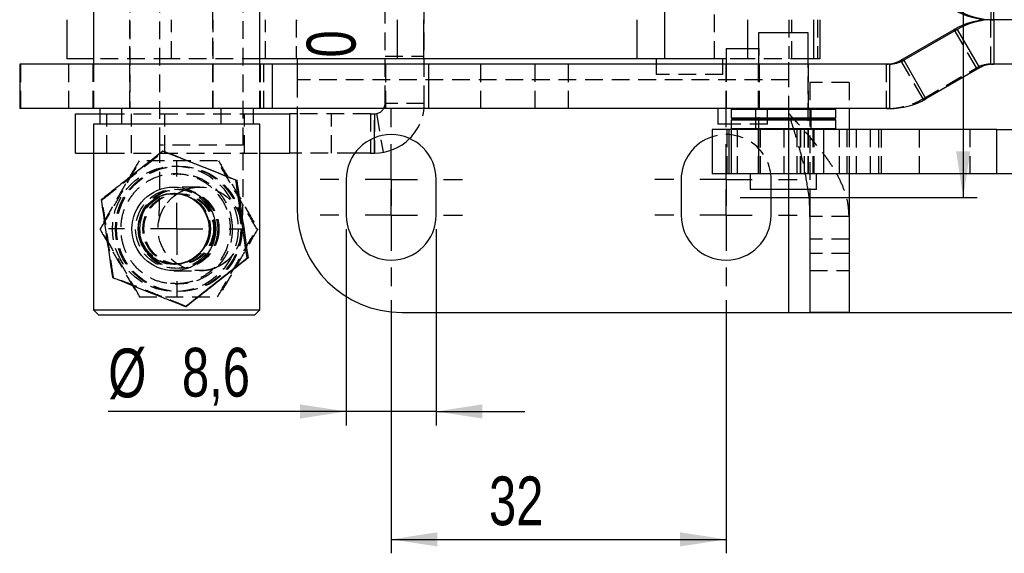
# Model space of a CAD drawing. Extents: x 72 to 515, y 20 to 374.
# Tile 1 of 25: x 72 to 167, y 20 to 71. Entities that reach past the tile are written whole.
import ezdxf

# ---------------------------------------------------------------- set-up
doc = ezdxf.new("R2010")
doc.units = 0
doc.header["$LTSCALE"] = 1.333333
doc.header["$PDSIZE"] = -1
doc.linetypes.add('HIDDEN', pattern=[1.905, 1.27, -0.635])
doc.layers.get('0').update_dxf_attribs({"linetype": 'CONTINUOUS'})
doc.styles.add('SLDTEXTSTYLE0', font='TXT', dxfattribs={"width": 0.75})
doc.dimstyles.new('SLDDIMSTYLE1', dxfattribs={"dimtxt": 4.666667, "dimasz": 4.402667, "dimexe": 0, "dimexo": 0.0625, "dimgap": 1.166667, "dimtad": 1, "dimdec": 3, "dimrnd": 1e-09, "dimzin": 12, "dimtxsty": 'SLDTEXTSTYLE0', "dimsah": 1, "dimcen": 0.09, "dimazin": 3, "dimtfac": 1, "dimtdec": 3, "dimtmove": 0, "dimatfit": 3, "dimtolj": 1, "dimtzin": 12})
doc.dimstyles.new('SLDDIMSTYLE4', dxfattribs={"dimtxt": 4.666667, "dimasz": 4.402667, "dimexe": 0, "dimexo": 0.0625, "dimgap": 1.166667, "dimtad": 1, "dimdec": 1, "dimrnd": 1e-09, "dimzin": 12, "dimtxsty": 'SLDTEXTSTYLE0', "dimsah": 1, "dimcen": 0.09, "dimazin": 3, "dimtfac": 1, "dimtdec": 1, "dimtofl": 0, "dimtmove": 0, "dimatfit": 3, "dimtolj": 1, "dimtzin": 12})
doc.dimstyles.new('SLDDIMSTYLE5', dxfattribs={"dimtxt": 4.666667, "dimasz": 4.402667, "dimexe": 0, "dimexo": 0.0625, "dimgap": 1.166667, "dimtad": 1, "dimdec": 3, "dimrnd": 1e-09, "dimzin": 12, "dimtxsty": 'SLDTEXTSTYLE0', "dimsah": 1, "dimcen": 0.09, "dimazin": 3, "dimtfac": 1, "dimtdec": 3, "dimtofl": 0, "dimtmove": 0, "dimatfit": 3, "dimtolj": 1, "dimtzin": 12})
doc.dimstyles.new('SLDDIMSTYLE6', dxfattribs={"dimtxt": 4.666667, "dimasz": 4.402667, "dimexe": 0, "dimexo": 0.0625, "dimgap": 1.166667, "dimtad": 1, "dimdec": 1, "dimrnd": 1e-09, "dimzin": 12, "dimtxsty": 'SLDTEXTSTYLE0', "dimsah": 1, "dimcen": 0.09, "dimazin": 3, "dimtfac": 1, "dimtofl": 0, "dimtmove": 0, "dimatfit": 3, "dimtolj": 1, "dimtzin": 12})
doc.dimstyles.new('SLDDIMSTYLE7', dxfattribs={"dimtxt": 4.666667, "dimasz": 4.402667, "dimexe": 0, "dimexo": 0.0625, "dimgap": 1.166667, "dimtad": 1, "dimdec": 3, "dimrnd": 1e-09, "dimzin": 12, "dimtxsty": 'SLDTEXTSTYLE0', "dimblk1": 'NONE', "dimblk2": 'NONE', "dimsah": 1, "dimcen": 0.09, "dimazin": 3, "dimtfac": 1, "dimtdec": 3, "dimtmove": 0, "dimatfit": 3, "dimtolj": 1, "dimtzin": 12})

# ---------------------------------------------------------------- blocks, each defined once
blk = doc.blocks.new('_D_6')
at = {"color": 179, "linetype": 'CONTINUOUS'}
for p, q in [((162.622, 87.956), (162.622, 122.746)), ((141.305, 87.956), (163.955, 87.956)), ((162.622, 87.956), (162.622, 54.465)), ((141.305, 54.465), (163.955, 54.465))]:
    blk.add_line(p, q, dxfattribs=at)
for points in [[(162.622, 87.956), (161.945, 83.554), (163.299, 83.554)], [(162.622, 54.465), (163.299, 58.868), (161.945, 58.868)]]:
    blk.add_solid(points, dxfattribs=at)
at = {"color": 179, "linetype": 'CONTINUOUS', "insert": (156.606, 106.886, 0.1), "char_height": 4.6667, "attachment_point": 1, "rotation": 90, "style": 'SLDTEXTSTYLE0'}
blk.add_mtext('33,5', dxfattribs=at)
blk = doc.blocks.new('_D_7')
at = {"color": 179, "linetype": 'CONTINUOUS'}
for p, q in [((107.971, 44.632), (107.971, 20.429)), ((139.971, 44.632), (139.971, 20.429)), ((107.971, 21.762), (139.971, 21.762))]:
    blk.add_line(p, q, dxfattribs=at)
for points in [[(107.971, 21.762), (112.374, 21.085), (112.374, 22.44)], [(139.971, 21.762), (135.569, 22.44), (135.569, 21.085)]]:
    blk.add_solid(points, dxfattribs=at)
at = {"color": 179, "linetype": 'CONTINUOUS', "insert": (117.313, 27.778, 50.091), "char_height": 4.6667, "attachment_point": 1, "style": 'SLDTEXTSTYLE0'}
blk.add_mtext('32', dxfattribs=at)
blk = doc.blocks.new('_D_8')
at = {"color": 179, "linetype": 'CONTINUOUS'}
for p, q in [((174.564, 98.956), (174.564, 122.746)), ((140.305, 98.956), (175.898, 98.956)), ((174.564, 43.465), (174.564, 98.956)), ((147.305, 43.465), (175.898, 43.465))]:
    blk.add_line(p, q, dxfattribs=at)
for points in [[(174.564, 98.956), (173.887, 94.554), (175.242, 94.554)], [(174.564, 43.465), (175.242, 47.868), (173.887, 47.868)]]:
    blk.add_solid(points, dxfattribs=at)
at = {"color": 179, "linetype": 'CONTINUOUS', "insert": (168.549, 106.886, 50.091), "char_height": 4.6667, "attachment_point": 1, "rotation": 90, "style": 'SLDTEXTSTYLE0'}
blk.add_mtext('55,5', dxfattribs=at)
blk = doc.blocks.new('_D_9')
at = {"color": 179, "linetype": 'CONTINUOUS', "insert": (99.899, 67.837, 50.091), "char_height": 4.667, "attachment_point": 1, "rotation": 90, "style": 'SLDTEXTSTYLE0'}
blk.add_mtext('0', dxfattribs=at)
blk = doc.blocks.new('_NONE')
blk = doc.blocks.new('_D_11')
at = {"color": 218, "linetype": 'CONTINUOUS'}
for p, q in [((103.671, 51.432), (103.671, 32.66)), ((112.271, 51.432), (112.271, 32.66)), ((103.671, 33.993), (80.937, 33.993)), ((112.271, 33.993), (103.671, 33.993)), ((112.271, 33.993), (120.738, 33.993))]:
    blk.add_line(p, q, dxfattribs=at)
for points in [[(103.671, 33.993), (99.269, 34.67), (99.269, 33.316)], [(112.271, 33.993), (116.674, 33.316), (116.674, 34.67)]]:
    blk.add_solid(points, dxfattribs=at)
at = {"color": 218, "linetype": 'CONTINUOUS', "char_height": 4.6667, "attachment_point": 1, "style": 'SLDTEXTSTYLE0'}
for s, insert in [('%%c', (80.937, 40.009, 50.091)), ('8,6', (87.975, 40.08, 50.091))]:
    blk.add_mtext(s, dxfattribs=dict(at, insert=insert))
blk = doc.blocks.new('SW_CENTERMARKSYMBOL_8')
at = {"color": 0, "linetype": 'CONTINUOUS'}
for p, q in [((0, 5), (0, 6.5)), ((0, 0), (0, 2.5)), ((-5, 0), (-6.5, 0)), ((0, 0), (-2.5, 0)), ((0, 0), (0, -2.5)), ((0, 0), (2.5, 0)), ((5, 0), (6.5, 0)), ((0, -5), (0, -6.5))]:
    blk.add_line(p, q, dxfattribs=at)
blk = doc.blocks.new('SW_CENTERMARKSYMBOL_9')
at = {"color": 0, "linetype": 'CONTINUOUS'}
for p, q in [((0, 5), (0, 6.8)), ((0, 0), (0, 2.5)), ((-5, 0), (-6.8, 0)), ((0, 0), (-2.5, 0)), ((0, 0), (0, -2.5)), ((0, 0), (2.5, 0)), ((5, 0), (6.8, 0)), ((0, -5), (0, -6.8))]:
    blk.add_line(p, q, dxfattribs=at)
blk = doc.blocks.new('SW_CENTERMARKSYMBOL_10')
at = {"color": 0, "linetype": 'CONTINUOUS'}
for p, q in [((0, 5), (0, 6.8)), ((0, 0), (0, 2.5)), ((-5, 0), (-6.8, 0)), ((0, 0), (-2.5, 0)), ((0, 0), (0, -2.5)), ((0, 0), (2.5, 0)), ((5, 0), (6.8, 0)), ((0, -5), (0, -6.8))]:
    blk.add_line(p, q, dxfattribs=at)
blk = doc.blocks.new('SW_CENTERMARKSYMBOL_15')
at = {"color": 0, "linetype": 'CONTINUOUS'}
for p, q in [((0, 5), (0, 6.8)), ((0, 0), (0, 2.5)), ((-5, 0), (-6.8, 0)), ((0, 0), (-2.5, 0)), ((0, 0), (0, -2.5)), ((0, 0), (2.5, 0)), ((5, 0), (6.8, 0)), ((0, -5), (0, -6.8))]:
    blk.add_line(p, q, dxfattribs=at)
blk = doc.blocks.new('SW_CENTERMARKSYMBOL_16')
at = {"color": 0, "linetype": 'CONTINUOUS'}
for p, q in [((0, 5), (0, 6.8)), ((0, 0), (0, 2.5)), ((-5, 0), (-6.8, 0)), ((0, 0), (-2.5, 0)), ((0, 0), (0, -2.5)), ((0, 0), (2.5, 0)), ((5, 0), (6.8, 0)), ((0, -5), (0, -6.8))]:
    blk.add_line(p, q, dxfattribs=at)

msp = doc.modelspace()

# ---------------------------------------------------------------- linework, layer by layer
at = {"color": 7, "linetype": 'HIDDEN'}
for p, q in [((83.0026, 81.4569), (83.0026, 62.9569)), ((85.84, 81.4569), (85.84, 59.4569)), ((90.9401, 62.9569), (90.9401, 81.4569)), ((93.84, 59.4569), (93.84, 81.4569)), ((107.3839, 63.4569), (107.3839, 79.4569)), ((111.1339, 63.4569), (111.1339, 79.4569)), ((165.2602, 75.7069), (165.2602, 71.4569)), ((134.0901, 75.2069), (134.0901, 67.7069)), ((138.8526, 67.7069), (138.8526, 75.2069)), ((82.9713, 71.4569), (82.9713, 67.7069)), ((86.9713, 67.7069), (86.9713, 71.4569)), ((90.9713, 67.7069), (90.9713, 71.4569)), ((95.9713, 67.7069), (95.9713, 71.4569)), ((98.9012, 71.4569), (98.9713, 71.3441)), ((98.9012, 71.4569), (98.9012, 67.7069)), ((134.0713, 71.4569), (134.0713, 67.7069)), ((138.8713, 67.7069), (138.8713, 71.4569)), ((145.9713, 71.4569), (145.9713, 67.7069)), ((146.2393, 67.7069), (146.2393, 71.4569)), ((148.7034, 71.4569), (148.7034, 67.7069)), ((165.2602, 67.2069), (165.2602, 71.4569)), ((163.8853, 66.8385), (161.7604, 70.5191)), ((142.05, 67.7069), (142.05, 68.7069)), ((143.0573, 68.7069), (143.1382, 68.7069)), ((143.1382, 62.9569), (143.1382, 68.7069)), ((107.3839, 67.9569), (111.1339, 67.9569)), ((72.5768, 62.9569), (72.5768, 67.2069)), ((77.1631, 62.9569), (77.1631, 67.2069)), ((79.4752, 67.2069), (79.4752, 62.9569)), ((86.9713, 67.7069), (79.5377, 67.7069)), ((79.5377, 67.2069), (79.5377, 62.9569)), ((82.9713, 67.2069), (82.9713, 62.9569)), ((95.4127, 67.7069), (86.9713, 67.7069)), ((90.9713, 62.9569), (90.9713, 67.2069)), ((95.4127, 62.9569), (95.4127, 67.2069)), ((95.4752, 62.9569), (95.4752, 67.2069)), ((95.8052, 62.9569), (95.8052, 67.2069)), ((98.9713, 67.2069), (98.9713, 65.7069)), ((107.4523, 62.9569), (107.4523, 67.2069)), ((116.5245, 62.9569), (116.5245, 67.2069)), ((121.7015, 67.2069), (121.7015, 62.9569)), ((124.9015, 62.9569), (124.9015, 67.2069)), ((133.2963, 67.2069), (133.2963, 66.2069)), ((139.6463, 66.2069), (139.6463, 67.2069)), ((139.9507, 67.2069), (139.9507, 62.9569)), ((142.05, 67.7069), (139.9632, 67.7069)), ((139.9632, 67.2069), (139.9632, 62.9569)), ((147.8198, 67.7069), (142.05, 67.7069)), ((143.0385, 67.2069), (143.0385, 62.9569)), ((143.0573, 67.2069), (143.0573, 56.7069)), ((143.1507, 62.9569), (143.1507, 67.2069)), ((145.9713, 65.7069), (145.9713, 67.7069)), ((147.8198, 56.7069), (147.8198, 67.2069)), ((147.8385, 62.9569), (147.8385, 67.2069)), ((155.2872, 62.9569), (155.2872, 67.2069)), ((158.787, 63.8947), (156.6621, 67.5753)), ((158.787, 63.8947), (163.8853, 66.8385)), ((163.8853, 66.8385), (164.1638, 66.8385)), ((165.2602, 67.2069), (165.5387, 67.2069)), ((139.6463, 66.2069), (133.2963, 66.2069)), ((145.9713, 65.7069), (98.9713, 65.7069)), ((98.9713, 65.7069), (98.9713, 62.9569)), ((145.9713, 62.4655), (145.9713, 65.7069)), ((151.7213, 65.4655), (147.9713, 65.4655)), ((147.9713, 65.4655), (147.9713, 55.2069)), ((151.7213, 65.4655), (151.7213, 62.9569)), ((111.1339, 63.4569), (107.3839, 63.4569)), ((158.787, 63.8947), (159.0655, 63.8947)), ((80.1252, 62.4569), (80.8043, 62.4569)), ((80.8043, 58.7069), (80.8043, 62.4569)), ((80.8043, 62.4569), (94.8252, 62.4569)), ((82.2088, 62.9569), (82.2088, 61.4569)), ((83.146, 58.7069), (83.146, 62.4569)), ((86.3273, 58.7069), (86.3273, 62.4569)), ((91.7338, 61.4569), (91.7338, 62.9569)), ((93.9407, 58.7069), (93.9407, 62.4569)), ((106.0069, 62.4569), (98.9713, 62.4569)), ((102.2546, 58.7069), (102.2546, 62.4569)), ((106.0069, 62.4569), (106.0069, 59.9905)), ((106.0069, 62.4569), (106.3839, 62.4569)), ((106.3839, 62.4569), (106.3839, 58.7069)), ((106.3839, 60.1618), (106.3839, 62.4569)), ((106.5539, 62.4715), (107.1913, 58.776)), ((142.6885, 62.9569), (142.7885, 62.8569)), ((142.7885, 62.8569), (142.7885, 62.0569)), ((143.9257, 61.4569), (143.9257, 62.9569)), ((145.9713, 43.4655), (145.9713, 62.4655)), ((145.9713, 55.2069), (145.9713, 62.4655)), ((148.0885, 62.8569), (148.1885, 62.9569)), ((148.0885, 62.0569), (148.0885, 62.8569)), ((143.9257, 61.4569), (140.4385, 61.4569)), ((142.7885, 62.0569), (142.6885, 61.9569)), ((142.6885, 61.9569), (142.7885, 61.8569)), ((142.7885, 61.8569), (142.7885, 61.0569)), ((148.1885, 61.9569), (148.0885, 62.0569)), ((148.0885, 61.8569), (148.1885, 61.9569)), ((148.0885, 61.0569), (148.0885, 61.8569)), ((140.0506, 60.9569), (140.0506, 56.7069)), ((141.0367, 60.9569), (141.0367, 56.7069)), ((142.7885, 61.0569), (142.6885, 60.9569)), ((143.0385, 60.9569), (143.0385, 56.7069)), ((143.0734, 60.9569), (143.0734, 56.7069)), ((143.2506, 56.7069), (143.2506, 60.9569)), ((145.5099, 56.7069), (145.5099, 60.9569)), ((146.7282, 60.9569), (146.7282, 56.7069)), ((147.0871, 56.7069), (147.0871, 60.9569)), ((147.0899, 60.9569), (147.0899, 56.7069)), ((147.4494, 56.7069), (147.4494, 60.9569)), ((147.8385, 56.7069), (147.8385, 60.9569)), ((148.1885, 60.9569), (148.0885, 61.0569)), ((148.2505, 60.9569), (148.2505, 56.7069)), ((148.3557, 60.9569), (148.3557, 56.7069)), ((150.7757, 60.9569), (150.7757, 56.7069)), ((151.5088, 60.9569), (151.5088, 56.7069)), ((151.7213, 60.9569), (151.7213, 56.7069)), ((152.4196, 56.7069), (152.4196, 60.9569)), ((153.7405, 60.9569), (153.7405, 56.7069)), ((154.5732, 56.7069), (154.5732, 60.9569)), ((154.8172, 56.7069), (154.8172, 60.9569)), ((158.4442, 56.7069), (158.4442, 60.9569)), ((163.2402, 60.9569), (163.2402, 56.7069)), ((93.8394, 59.4569), (85.84, 59.4569)), ((79.5377, 58.7069), (80.8043, 58.7069)), ((80.8043, 58.7069), (95.4127, 58.7069)), ((104.5027, 58.7069), (98.9713, 58.7069)), ((87.6137, 56.7069), (87.3367, 56.7069)), ((144.2713, 55.2069), (144.2713, 56.1655)), ((87.3316, 54.8319), (87.197, 54.8319)), ((89.7004, 55.4569), (87.2047, 55.4569)), ((87.7221, 54.8319), (87.6188, 54.8319)), ((80.2679, 54.2373), (80.351, 54.2373)), ((151.7213, 52.626), (147.9713, 52.626)), ((80.1245, 51.4569), (80.2076, 51.4569)), ((95.1333, 51.4569), (95.2164, 51.4569)), ((151.7213, 50.4655), (147.9713, 50.4655)), ((151.7213, 49.0843), (147.9713, 49.0843)), ((87.197, 48.0819), (87.3316, 48.0819)), ((87.6188, 48.0819), (87.7221, 48.0819)), ((87.2047, 47.4569), (89.7004, 47.4569)), ((147.9713, 47.4655), (151.7213, 47.4655)), ((81.3456, 46.8096), (81.4287, 46.8096)), ((87.3367, 46.2069), (87.6137, 46.2069))]:
    msp.add_line(p, q, dxfattribs=at)
at = {"color": 7, "linetype": 'CONTINUOUS'}
for p, q in [((79.5377, 75.7069), (79.5377, 67.2069)), ((95.4127, 67.2069), (95.4127, 75.7069)), ((165.5387, 71.4569), (165.5387, 75.7069)), ((76.9713, 71.4569), (76.9713, 67.7069)), ((108.5752, 67.7069), (108.5752, 71.4569)), ((111.0787, 67.7069), (111.0787, 71.4569)), ((131.4643, 67.7069), (131.4643, 71.4569)), ((148.366, 67.7069), (148.366, 71.4569)), ((148.9713, 67.7069), (148.9713, 71.4569)), ((165.2602, 71.4569), (165.5387, 71.4569)), ((165.5387, 71.4569), (165.5387, 67.2069)), ((167.6288, 71.4569), (165.5387, 71.4569)), ((143.0573, 70.2069), (143.0573, 67.2069)), ((147.8198, 70.2069), (143.0573, 70.2069)), ((147.8198, 67.2069), (147.8198, 70.2069)), ((156.6621, 67.5753), (161.7604, 70.5191)), ((162.039, 70.5191), (156.9407, 67.5753)), ((161.7604, 70.5191), (162.039, 70.5191)), ((162.039, 70.5191), (164.1638, 66.8385)), ((139.9632, 68.7069), (139.9632, 67.2069)), ((139.9632, 68.7069), (141.5507, 68.7069)), ((141.5507, 68.7069), (143.0573, 68.7069)), ((72.4752, 67.2069), (72.4752, 62.9569)), ((96.6264, 67.2069), (72.4752, 67.2069)), ((79.5377, 67.7069), (76.9713, 67.7069)), ((108.5752, 67.7069), (95.4127, 67.7069)), ((96.6264, 62.9569), (96.6264, 67.2069)), ((111.5619, 67.2069), (96.6264, 67.2069)), ((98.9713, 67.6677), (98.9713, 67.2069)), ((111.0787, 67.7069), (108.5752, 67.7069)), ((131.4643, 67.7069), (111.0787, 67.7069)), ((111.5619, 62.9569), (111.5619, 67.2069)), ((155.5658, 67.2069), (111.5619, 67.2069)), ((139.9632, 67.7069), (131.4643, 67.7069)), ((133.2963, 67.7069), (133.2963, 67.2069)), ((139.6463, 67.2069), (139.6463, 67.7069)), ((148.366, 67.7069), (147.8198, 67.7069)), ((148.9713, 67.7069), (148.366, 67.7069)), ((155.5658, 67.2069), (155.5658, 62.9569)), ((156.6621, 67.5753), (156.9407, 67.5753)), ((156.9407, 67.5753), (159.0655, 63.8947)), ((164.1638, 66.8385), (159.0655, 63.8947)), ((167.593, 67.2069), (165.5387, 67.2069)), ((96.6264, 62.9569), (72.4752, 62.9569)), ((77.8043, 58.7069), (77.8043, 62.4569)), ((77.8043, 62.4569), (80.1252, 62.4569)), ((80.1252, 62.9569), (80.1252, 61.4569)), ((94.8252, 61.4569), (94.8252, 62.9569)), ((94.8252, 62.4569), (98.261, 62.4569)), ((111.5619, 62.9569), (96.6264, 62.9569)), ((98.261, 62.4569), (98.261, 58.7069)), ((98.9713, 62.4569), (98.261, 62.4569)), ((98.9713, 62.9569), (98.9713, 53.4655)), ((155.5658, 62.9569), (111.5619, 62.9569)), ((139.1757, 62.9569), (139.1757, 61.4569)), ((140.5385, 62.9569), (140.4385, 62.8569)), ((140.4385, 62.8569), (140.4385, 62.0569)), ((150.4385, 62.8569), (140.4385, 62.8569)), ((150.4385, 62.8569), (150.3385, 62.9569)), ((150.4385, 62.0569), (150.4385, 62.8569)), ((151.7213, 62.9569), (151.7213, 60.9569)), ((79.5377, 61.4569), (79.5377, 43.7069)), ((95.4127, 61.4569), (79.5377, 61.4569)), ((95.4127, 43.7069), (95.4127, 61.4569)), ((140.4385, 61.4569), (139.1757, 61.4569)), ((140.4385, 62.0569), (140.5385, 61.9569)), ((140.4385, 62.0569), (150.4385, 62.0569)), ((140.5385, 61.9569), (140.4385, 61.8569)), ((140.4385, 61.8569), (140.4385, 61.0569)), ((150.4385, 61.8569), (140.4385, 61.8569)), ((150.3385, 61.9569), (140.5385, 61.9569)), ((150.3385, 61.9569), (150.4385, 62.0569)), ((150.4385, 61.8569), (150.3385, 61.9569)), ((150.4385, 61.0569), (150.4385, 61.8569)), ((138.6506, 60.9569), (138.6506, 56.7069)), ((140.2277, 60.9569), (138.6506, 60.9569)), ((140.2277, 60.9569), (140.2277, 56.7069)), ((140.4385, 60.9569), (140.2277, 60.9569)), ((140.4385, 61.0569), (140.5385, 60.9569)), ((140.4385, 61.0569), (150.4385, 61.0569)), ((140.4385, 60.9569), (140.4385, 56.7069)), ((149.2626, 60.9569), (140.4385, 60.9569)), ((149.2626, 60.9569), (149.2626, 56.7069)), ((165.8328, 60.9569), (149.2626, 60.9569)), ((150.3385, 60.9569), (150.4385, 61.0569)), ((165.8328, 56.7069), (165.8328, 60.9569)), ((165.8328, 60.9569), (167.9413, 60.9569)), ((106.0069, 59.9905), (106.0069, 58.7069)), ((77.8043, 58.7069), (79.5377, 58.7069)), ((86.1607, 58.8847), (86.2438, 58.8847)), ((95.4127, 58.7069), (98.261, 58.7069)), ((98.9713, 58.7069), (98.261, 58.7069)), ((106.0069, 58.7069), (104.5027, 58.7069)), ((106.0069, 58.7069), (106.3839, 58.7069)), ((140.2277, 56.7069), (138.6506, 56.7069)), ((140.4385, 56.7069), (140.2277, 56.7069)), ((149.2626, 56.7069), (140.4385, 56.7069)), ((142.2635, 56.7069), (142.2635, 55.2069)), ((148.6135, 55.2069), (148.6135, 56.7069)), ((165.8328, 56.7069), (149.2626, 56.7069)), ((151.7213, 56.7069), (151.7213, 43.4655)), ((167.9413, 56.7069), (165.8328, 56.7069)), ((93.1312, 56.1043), (93.2143, 56.1043)), ((103.6713, 56.1655), (103.6713, 52.7655)), ((112.2713, 52.7655), (112.2713, 56.1655)), ((135.6713, 56.1655), (135.6713, 52.7655)), ((148.6135, 55.2069), (142.2635, 55.2069)), ((144.2713, 52.7655), (144.2713, 55.2069)), ((147.9713, 55.2069), (147.9713, 43.4655)), ((94.2089, 48.6765), (94.292, 48.6765)), ((79.5377, 43.7069), (80.0377, 43.2069)), ((79.5377, 43.7069), (95.4127, 43.7069)), ((88.3161, 44.0292), (88.3992, 44.0292)), ((94.9127, 43.2069), (95.4127, 43.7069)), ((108.9713, 43.4655), (145.9713, 43.4655)), ((145.9713, 43.4655), (147.9713, 43.4655)), ((151.7213, 43.4655), (147.9713, 43.4655)), ((94.9127, 43.2069), (80.0377, 43.2069))]:
    msp.add_line(p, q, dxfattribs=at)
at = {"color": 8, "linetype": 'CONTINUOUS'}
for p, q in [((142.05, 68.7069), (142.05, 71.4569)), ((106.3839, 58.7069), (106.3839, 60.1618)), ((145.9713, 43.4655), (145.9713, 55.2069))]:
    msp.add_line(p, q, dxfattribs=at)
at = {"color": 7, "linetype": 'HIDDEN'}
for centre, radius in [((87.3366, 51.4563), 5.9994), ((87.6143, 51.457), 5.9997), ((87.7278, 51.457), 5.9997), ((87.3368, 51.4573), 3.7902), ((87.6133, 51.457), 3.7904), ((87.7268, 51.457), 3.7904), ((87.3316, 51.4573), 3.3746), ((87.6192, 51.4568), 3.3749), ((87.7217, 51.4568), 3.3749), ((89.7, 51.4568), 3.9998)]:
    msp.add_circle(centre, radius, dxfattribs=at)
at = {"color": 7, "linetype": 'CONTINUOUS'}
for centre, radius in [((87.2043, 51.4568), 3.9998), ((87.1967, 51.4569), 3.4018), ((87.1967, 51.4569), 3.3749)]:
    msp.add_circle(centre, radius, dxfattribs=at)
for centre, radius, start, end in [((165.2602, 78.4559), 6.999, 239.997858, 269.999852), ((165.5387, 78.4559), 6.999, 239.997785, 269.999895), ((165.2602, 64.4579), 6.999, 90.000148, 120.002142), ((165.5387, 64.4579), 6.999, 90.000105, 120.002215), ((155.2872, 69.9565), 2.7496, 270.000208, 300.002112), ((155.5658, 69.9565), 2.7496, 270.000208, 300.002112), ((165.5387, 64.4573), 2.7496, 90.000145, 120.002139), ((155.5657, 69.9559), 6.999, 270.000198, 300.002109), ((107.9713, 56.1655), 4.3, 0, 180), ((139.9713, 56.1655), 4.3, 107.887331, 180), ((106.3839, 63.4569), 4.75, 270, 314.829402), ((108.9713, 53.4655), 10, 180, 270), ((107.9713, 52.7655), 4.3, 180, 0), ((139.9713, 52.7655), 4.3, 180, 0)]:
    msp.add_arc(centre, radius, start, end, dxfattribs=at)
at = {"color": 7, "linetype": 'HIDDEN'}
for centre, radius, start, end in [((165.2602, 64.4573), 2.7496, 90.000145, 120.002139), ((106.3839, 63.4569), 1, 270, 0), ((106.3839, 63.4569), 4.75, 314.829402, 0), ((155.2872, 69.9559), 6.999, 270.000156, 300.002182), ((139.9713, 56.1655), 4.3, 0, 107.887331)]:
    msp.add_arc(centre, radius, start, end, dxfattribs=at)
for points, knots in [([(147.7977, 55.2069), (147.6757, 55.9865), (147.4253, 57.5861), (146.7531, 60.0056), (146.2319, 61.6455), (145.9713, 62.4655)], [0, 0, 0, 0, 0.32221524, 0.66110757, 1, 1, 1, 1]), ([(151.7213, 52.626), (151.6999, 53.036), (151.6571, 53.8559), (151.3152, 55.0859), (150.7838, 56.3158), (150.0632, 57.5457), (149.1865, 58.7757), (148.1859, 60.0056), (147.1003, 61.2355), (146.3476, 62.0555), (145.9713, 62.4655)], [0, 0, 0, 0, 0.12499991, 0.24999991, 0.37500004, 0.50000004, 0.62499992, 0.74999991, 0.87500005, 1, 1, 1, 1]), ([(85.84, 59.4569), (85.8399, 59.2534), (85.8397, 58.6622), (85.837, 57.6909), (85.8311, 56.5766), (85.8223, 55.5266), (85.8111, 54.5658), (85.7977, 53.7173), (85.7825, 53.0035), (85.7671, 52.47), (85.7534, 52.1308), (85.7441, 51.9715), (85.7416, 51.9461), (85.748, 52.0151), (85.7703, 52.176), (85.8264, 52.4546), (85.9433, 52.8475), (86.1444, 53.3116), (86.45, 53.8136), (86.8715, 54.3093), (87.4065, 54.7677), (87.8363, 54.9881), (88.0532, 55.0993)], [0, 0, 0, 0, 0.0390358, 0.1133857, 0.1877405, 0.2619966, 0.3360755, 0.4098444, 0.4830499, 0.5551471, 0.6158991, 0.6651545, 0.6992672, 0.7244158, 0.7449917, 0.7671092, 0.7944693, 0.8284996, 0.8657721, 0.9075379, 0.9533305, 1, 1, 1, 1]), ([(91.3729, 47.8359), (91.5365, 47.914), (91.9008, 48.0881), (92.3833, 48.4687), (92.8122, 48.9176), (93.1395, 49.387), (93.3739, 49.8437), (93.5268, 50.2569), (93.6174, 50.6033), (93.668, 50.8765), (93.6972, 51.0975), (93.7185, 51.321), (93.7387, 51.6235), (93.7582, 52.0642), (93.7777, 52.708), (93.7947, 53.4804), (93.8094, 54.3852), (93.8213, 55.3835), (93.8305, 56.4613), (93.8367, 57.599), (93.8396, 58.6079), (93.8399, 59.23), (93.84, 59.4569)], [0, 0, 0, 0, 0.0337374, 0.0751714, 0.1137825, 0.1494844, 0.1819402, 0.2103498, 0.2340379, 0.255376, 0.2790534, 0.3093968, 0.3572422, 0.435582, 0.5090769, 0.5866865, 0.6619705, 0.7363515, 0.8103162, 0.8840666, 0.9577056, 1, 1, 1, 1]), ([(80.351, 54.2373), (80.8654, 54.6407), (81.9053, 55.4561), (83.4394, 56.6643), (84.9007, 57.8193), (85.7934, 58.5274), (86.2438, 58.8847)], [0, 0, 0, 0, 0.2646022, 0.5349421, 0.7653404, 1, 1, 1, 1]), ([(83.8767, 57.9569), (83.5481, 57.3928), (82.8838, 56.2522), (81.9061, 54.5624), (80.9768, 52.947), (80.4103, 51.9566), (80.1245, 51.4569)], [0, 0, 0, 0, 0.264602, 0.534942, 0.7653403, 1, 1, 1, 1]), ([(80.2076, 51.4569), (80.5362, 52.0211), (81.2005, 53.1616), (82.1781, 54.8514), (83.1075, 56.4668), (83.6739, 57.4572), (83.9598, 57.9569)], [0, 0, 0, 0, 0.2646023, 0.5349424, 0.7653404, 1, 1, 1, 1]), ([(91.3811, 57.9569), (90.422, 57.9569), (88.8359, 57.9569), (86.5459, 57.9569), (85.0099, 57.9569), (84.1282, 57.9569), (83.8767, 57.9569)], [0, 0, 0, 0, 0.38564385, 0.63774918, 0.89666647, 1, 1, 1, 1]), ([(95.1333, 51.4569), (94.8047, 52.0211), (94.1404, 53.1616), (93.1628, 54.8514), (92.2334, 56.4668), (91.6669, 57.4572), (91.3811, 57.9569)], [0, 0, 0, 0, 0.2646022, 0.5349422, 0.7653402, 1, 1, 1, 1]), ([(91.4642, 57.9569), (91.7928, 57.3928), (92.4571, 56.2522), (93.4347, 54.5624), (94.3641, 52.947), (94.9306, 51.9566), (95.2164, 51.4569)], [0, 0, 0, 0, 0.2646023, 0.5349423, 0.7653404, 1, 1, 1, 1]), ([(87.3367, 46.2069), (86.809, 46.254), (85.7555, 46.3481), (84.3379, 47.0669), (83.3562, 47.9754), (82.7253, 48.9398), (82.2999, 49.932), (82.0651, 51.1845), (82.1845, 52.5954), (82.6641, 53.9366), (83.3789, 54.959), (84.2205, 55.7071), (85.1825, 56.2971), (86.4933, 56.7206), (88.0748, 56.7313), (89.5605, 56.2922), (90.8859, 55.4467), (91.9177, 54.2311), (92.5221, 52.7833), (92.6803, 51.312), (92.4373, 49.8295), (91.7455, 48.4192), (90.7537, 47.3848), (89.7238, 46.7488), (88.6623, 46.3139), (87.8313, 46.2468), (87.3367, 46.2069)], [0, 0, 0, 0, 0.0463824, 0.092608, 0.1427852, 0.1718503, 0.200878, 0.2421984, 0.2836429, 0.3234656, 0.3713555, 0.4003824, 0.4293852, 0.4757859, 0.5223271, 0.5658073, 0.6120936, 0.6656833, 0.7140567, 0.7541182, 0.7942005, 0.845399, 0.8975627, 0.9271029, 0.9566062, 1, 1, 1, 1]), ([(87.8741, 56.6507), (87.7518, 56.6787), (87.5083, 56.7347), (87.2648, 56.6753), (87.1435, 56.6457)], [0, 0, 0, 0, 0.5022279, 1, 1, 1, 1]), ([(92.8283, 51.4569), (92.7841, 51.9705), (92.696, 52.9944), (92.0257, 54.3923), (91.1464, 55.4085), (90.1579, 56.0686), (89.2971, 56.4911), (88.6505, 56.5516), (88.3397, 56.5806)], [0, 0, 0, 0, 0.1977857, 0.3942478, 0.6208364, 0.7505453, 0.8800981, 1, 1, 1, 1]), ([(88.0532, 55.0993), (88.0604, 55.1034), (88.2922, 55.2348), (88.8125, 55.3714), (89.3639, 55.4542), (89.663, 55.4566), (89.7004, 55.4569)], [0, 0, 0, 0, 0.01463121, 0.47137291, 0.9338992, 1, 1, 1, 1]), ([(81.4287, 46.8096), (81.3936, 47.0597), (81.2728, 47.9211), (81.0564, 49.4451), (80.7281, 51.713), (80.4922, 53.292), (80.351, 54.2373)], [0, 0, 0, 0, 0.1033338, 0.3558138, 0.6143542, 1, 1, 1, 1]), ([(80.1245, 51.4569), (80.4472, 50.8928), (81.0997, 49.7522), (82.073, 48.0624), (83.0087, 46.447), (83.5856, 45.4566), (83.8767, 44.9569)], [0, 0, 0, 0, 0.2646025, 0.5349423, 0.7653405, 1, 1, 1, 1]), ([(83.9598, 44.9569), (83.637, 45.5211), (82.9846, 46.6616), (82.0113, 48.3514), (81.0756, 49.9668), (80.4987, 50.9572), (80.2076, 51.4569)], [0, 0, 0, 0, 0.264602, 0.5349421, 0.7653401, 1, 1, 1, 1]), ([(86.8896, 46.2746), (87.3803, 46.2393), (88.3677, 46.1682), (89.8106, 46.6198), (91.1205, 47.4511), (92.1287, 48.6649), (92.7311, 50.0743), (92.7991, 51.0417), (92.8283, 51.4569)], [0, 0, 0, 0, 0.1583458, 0.3186892, 0.4890863, 0.6862875, 0.8653712, 1, 1, 1, 1]), ([(91.3811, 44.9569), (91.7038, 45.5211), (92.3563, 46.6616), (93.3296, 48.3514), (94.2653, 49.9668), (94.8422, 50.9572), (95.1333, 51.4569)], [0, 0, 0, 0, 0.2646022, 0.5349423, 0.7653402, 1, 1, 1, 1]), ([(95.2164, 51.4569), (94.8937, 50.8928), (94.2412, 49.7522), (93.2679, 48.0624), (92.3322, 46.447), (91.7553, 45.4566), (91.4642, 44.9569)], [0, 0, 0, 0, 0.2646023, 0.5349422, 0.7653403, 1, 1, 1, 1]), ([(89.7004, 47.4569), (89.963, 47.4739), (90.481, 47.5074), (91.0469, 47.6608), (91.3227, 47.8089), (91.3729, 47.8359)], [0, 0, 0, 0, 0.4567647, 0.9010493, 1, 1, 1, 1]), ([(88.3992, 44.0292), (87.7971, 44.2705), (86.58, 44.7583), (84.77, 45.4812), (83.0344, 46.1722), (81.9672, 46.5958), (81.4287, 46.8096)], [0, 0, 0, 0, 0.2646021, 0.5349422, 0.7653401, 1, 1, 1, 1]), ([(83.8767, 44.9569), (84.1282, 44.9569), (84.9943, 44.9569), (86.5293, 44.9569), (88.8199, 44.9569), (90.422, 44.9569), (91.3811, 44.9569)], [0, 0, 0, 0, 0.103334, 0.3558138, 0.6143543, 1, 1, 1, 1])]:
    msp.add_open_spline(points, degree=3, knots=knots, dxfattribs=at)
at = {"color": 7, "linetype": 'CONTINUOUS'}
for points, knots in [([(86.1607, 58.8847), (85.6463, 58.4813), (84.6064, 57.6659), (83.0722, 56.4576), (81.6109, 55.3027), (80.7183, 54.5946), (80.2679, 54.2373)], [0, 0, 0, 0, 0.2646023, 0.5349422, 0.7653405, 1, 1, 1, 1]), ([(93.1312, 56.1043), (92.5233, 56.3456), (91.2943, 56.8334), (89.4799, 57.5563), (87.7508, 58.2473), (86.6939, 58.6709), (86.1607, 58.8847)], [0, 0, 0, 0, 0.2646022, 0.5349423, 0.7653402, 1, 1, 1, 1]), ([(86.2438, 58.8847), (86.8517, 58.6433), (88.0807, 58.1555), (89.895, 57.4326), (91.6242, 56.7416), (92.681, 56.318), (93.2143, 56.1043)], [0, 0, 0, 0, 0.2646025, 0.53494257, 0.76534048, 1, 1, 1, 1]), ([(94.2089, 48.6765), (94.1714, 48.9267), (94.0422, 49.788), (93.8164, 51.312), (93.4866, 53.58), (93.2643, 55.159), (93.1312, 56.1043)], [0, 0, 0, 0, 0.1033336, 0.3558136, 0.6143542, 1, 1, 1, 1]), ([(93.2143, 56.1043), (93.3555, 55.159), (93.589, 53.5957), (93.9173, 51.3285), (94.1339, 49.8036), (94.2569, 48.9266), (94.292, 48.6765)], [0, 0, 0, 0, 0.3856438, 0.6377491, 0.8966669, 1, 1, 1, 1]), ([(147.9713, 52.626), (147.9652, 53.4459), (147.9589, 54.3063), (147.805, 55.1666), (147.7977, 55.2069)], [0, 0, 0, 0, 0.9530967, 1, 1, 1, 1]), ([(80.2679, 54.2373), (80.401, 53.292), (80.6211, 51.7288), (80.9507, 49.4615), (81.1766, 47.9367), (81.3081, 47.0597), (81.3456, 46.8096)], [0, 0, 0, 0, 0.3856439, 0.6377491, 0.8966666, 1, 1, 1, 1]), ([(88.3161, 44.0292), (88.8246, 44.4325), (89.8527, 45.248), (91.3825, 46.4562), (92.8502, 47.6111), (93.7532, 48.3192), (94.2089, 48.6765)], [0, 0, 0, 0, 0.2646026, 0.5349423, 0.7653404, 1, 1, 1, 1]), ([(94.292, 48.6765), (93.7835, 48.2731), (92.7554, 47.4577), (91.2256, 46.2495), (89.7579, 45.0945), (88.8549, 44.3864), (88.3992, 44.0292)], [0, 0, 0, 0, 0.2646021, 0.5349419, 0.7653401, 1, 1, 1, 1]), ([(81.3456, 46.8096), (81.9477, 46.5682), (83.1648, 46.0804), (84.9748, 45.3575), (86.7104, 44.6665), (87.7776, 44.2429), (88.3161, 44.0292)], [0, 0, 0, 0, 0.2646021, 0.5349422, 0.7653405, 1, 1, 1, 1])]:
    msp.add_open_spline(points, degree=3, knots=knots, dxfattribs=at)
at = {"color": 179, "linetype": 'CONTINUOUS'}
msp.add_point((139.9713, 54.4655), dxfattribs=at)

# ---------------------------------------------------------------- block references
for name, p in [('SW_CENTERMARKSYMBOL_15', (107.9713, 56.1655)), ('SW_CENTERMARKSYMBOL_10', (139.9713, 56.1655)), ('SW_CENTERMARKSYMBOL_9', (107.9713, 52.7655)), ('SW_CENTERMARKSYMBOL_16', (139.9713, 52.7655)), ('SW_CENTERMARKSYMBOL_8', (87.4752, 51.4569))]:
    msp.add_blockref(name, p, dxfattribs=at)

# ---------------------------------------------------------------- dimensions: what is measured, and where the dimension line sits
for base, p1, p2, dimstyle, picture, middle in [((174.5644, 98.9565), (145.9713, 43.4655), (138.9713, 98.9565), 'SLDDIMSTYLE6', '_D_8', (174.5644, 114.816)), ((162.6219, 54.4655), (139.9713, 87.9565), (139.9713, 54.4655), 'SLDDIMSTYLE4', '_D_6', (162.6219, 114.816)), ((105.9149628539, 71.4569072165), (123.9713069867, 71.4569072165), (123.9713069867, 71.4569072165), 'SLDDIMSTYLE7', '_D_9', (105.9149628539, 71.4569072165))]:
    dim = msp.add_linear_dim(base=base, p1=p1, p2=p2, angle=90, dimstyle=dimstyle, dxfattribs=at)
    dim.commit()
    dim.dimension.update_dxf_attribs({"geometry": picture, "text_midpoint": middle, "dimtype": 160})
at = {"color": 218, "linetype": 'CONTINUOUS'}
dim = msp.add_linear_dim(base=(103.6713, 33.9929), p1=(112.2713, 52.7655), p2=(103.6713, 52.7655), text='%%c<>', dimstyle='SLDDIMSTYLE1', dxfattribs=at)
dim.commit()
dim.dimension.update_dxf_attribs({"geometry": '_D_11', "text_midpoint": (90.6621, 33.9929), "dimtype": 160})
at = {"color": 179, "linetype": 'CONTINUOUS'}
dim = msp.add_linear_dim(base=(139.9713, 21.7624), p1=(107.9713, 45.9655), p2=(139.9713, 45.9655), dimstyle='SLDDIMSTYLE5', dxfattribs=at)
dim.commit()
dim.dimension.update_dxf_attribs({"geometry": '_D_7', "text_midpoint": (122.6568, 21.7624), "dimtype": 160})

doc.saveas('drawing.dxf')
